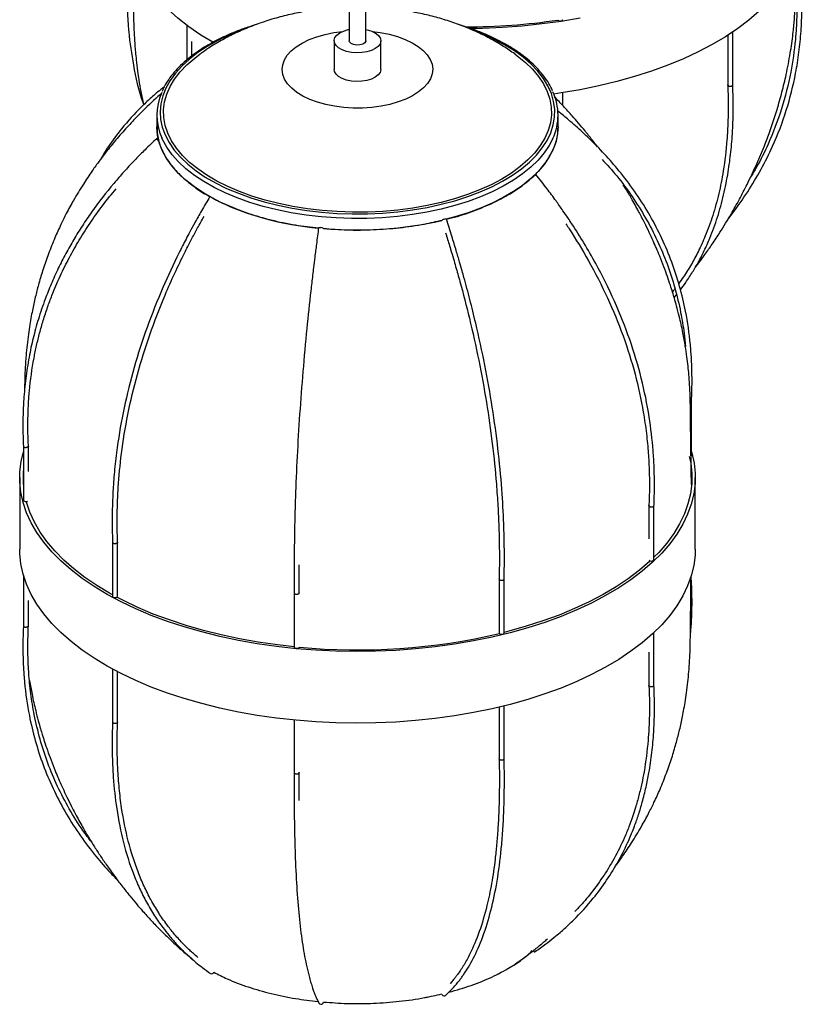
# Paper-space layout '_Trimétrica' of a CAD drawing. Header units: millimetres. Extents: x -869 to -240, y -414 to 1251.
# Tile 1 of 4: x -846 to -612, y -414 to -120. Entities that reach past the tile are written whole.
import ezdxf

# ---------------------------------------------------------------- set-up
doc = ezdxf.new("R2010")
doc.units = ezdxf.units.MM

psp = doc.layouts.new('_Trimétrica')

# ---------------------------------------------------------------- linework, layer by layer
at = {"color": 7, "linetype": 'Continuous', "lineweight": 25}
for p, q in [((-747.59, 24.98), (-747.59, -125.94)), ((-742.59, -125.94), (-742.59, 24.98)), ((-796.11, -121.33), (-796.11, -131.68)), ((-632.86, -139.17), (-632.86, -123.35)), ((-794.61, -130.49), (-794.61, -126.16)), ((-752.09, -125.94), (-752.09, -134.51)), ((-738.09, -134.51), (-738.09, -125.94)), ((-634.36, -124.33), (-634.36, -139.19)), ((-683.72, -145.29), (-683.72, -141.51)), ((-685.08, -147.11), (-685.13, -147.02)), ((-805.09, -148.23), (-805.09, -151.66)), ((-685.09, -151.66), (-685.09, -148.23)), ((-650.36, -202.8), (-649.68, -201.98)), ((-645.2, -249.9), (-645.2, -233.74)), ((-844.97, -247.26), (-844.97, -263.42)), ((-843.47, -254.82), (-843.47, -247.19)), ((-846.09, -256.66), (-846.09, -278.09)), ((-644.09, -278.09), (-644.09, -256.66)), ((-657.92, -265.02), (-657.92, -274.93)), ((-656.42, -281.2), (-656.42, -265.04)), ((-818.32, -275.98), (-818.32, -292.14)), ((-816.82, -292.14), (-816.82, -275.96)), ((-844.97, -285.8), (-844.97, -301.01)), ((-702.72, -286.95), (-702.72, -303.13)), ((-701.22, -303.13), (-701.22, -286.96)), ((-763.99, -291.14), (-763.99, -307.31)), ((-843.47, -301.08), (-843.47, -293.45)), ((-656.42, -318.79), (-656.42, -303)), ((-657.92, -308.91), (-657.92, -318.82)), ((-818.32, -313.91), (-818.32, -329.73)), ((-816.82, -329.75), (-816.82, -314.71)), ((-702.72, -325.31), (-702.72, -340.74)), ((-701.22, -340.73), (-701.22, -324.95)), ((-763.99, -329.19), (-763.99, -344.91)), ((-796.69, -398.73), (-794.51, -400.62)), ((-796.5, -398.89), (-794.51, -400.62))]:
    psp.add_line(p, q, dxfattribs=at)
at = {"color": 7, "linetype": 'Continuous', "lineweight": 25, "flags": 128}
for points in [[(-788.32, -126.42), (-791.9, -124.25), (-795.5, -121.78), (-798.81, -119.22), (-801.82, -116.55), (-804.52, -113.8), (-806.9, -110.97), (-808.95, -108.07), (-810.66, -105.12), (-812.03, -102.12), (-813.05, -99.08), (-813.72, -96.02), (-814.04, -92.94), (-814.06, -91.73)], [(-612.06, -91.73), (-612.13, -93.61), (-612.52, -96.68), (-613.27, -99.74), (-614.36, -102.77), (-615.81, -105.77), (-617.59, -108.71), (-619.71, -111.59), (-622.16, -114.4), (-624.93, -117.14), (-628.01, -119.78), (-631.38, -122.33), (-635.04, -124.77), (-638.98, -127.09), (-643.18, -129.29), (-647.62, -131.35), (-652.29, -133.28), (-657.18, -135.06), (-662.26, -136.69), (-667.52, -138.16), (-672.94, -139.47), (-678.5, -140.61), (-684.19, -141.58), (-686.36, -141.9)], [(-678.5, -119.18), (-684.19, -120.15), (-689.97, -120.94), (-695.84, -121.56), (-701.76, -121.99), (-707.73, -122.25), (-711.18, -122.31)], [(-684.26, -120.03), (-684, -119.96), (-683.81, -119.84), (-683.73, -119.7), (-683.72, -119.66)], [(-742.59, -122.58), (-741.82, -122.75), (-740.52, -123.21), (-739.46, -123.8), (-738.67, -124.5), (-738.21, -125.27), (-738.09, -126.08), (-738.32, -126.87), (-738.89, -127.63), (-739.78, -128.29), (-740.92, -128.84), (-742.28, -129.25), (-743.78, -129.49), (-745.34, -129.55), (-746.89, -129.43), (-748.35, -129.13), (-749.65, -128.68), (-750.71, -128.09), (-751.5, -127.39), (-751.96, -126.62), (-752.08, -125.81), (-751.85, -125.01), (-751.28, -124.26), (-750.39, -123.59), (-749.25, -123.04), (-747.89, -122.64), (-747.59, -122.58)], [(-742.59, -125.94), (-742.6, -126.06), (-742.87, -126.54), (-743.49, -126.93), (-744.35, -127.17), (-745.32, -127.23), (-746.25, -127.08), (-747.01, -126.77), (-747.47, -126.32), (-747.59, -125.94)], [(-698.03, -129.91), (-697.31, -130.43), (-694.88, -132.42), (-692.75, -134.49), (-690.95, -136.65), (-689.49, -138.87), (-688.36, -141.14), (-687.59, -143.45), (-687.17, -145.79), (-687.1, -148.13), (-687.4, -150.47), (-688.05, -152.79), (-689.05, -155.08), (-690.4, -157.32), (-692.08, -159.5), (-694.09, -161.61), (-696.42, -163.62), (-699.05, -165.54), (-701.95, -167.34), (-705.13, -169.03), (-708.55, -170.57), (-712.2, -171.98), (-716.05, -173.23), (-720.08, -174.33), (-724.26, -175.25), (-728.57, -176.01), (-732.99, -176.59), (-737.47, -176.99), (-742.01, -177.2), (-746.56, -177.23), (-751.11, -177.08), (-755.61, -176.75), (-760.06, -176.23), (-764.41, -175.54), (-768.64, -174.67), (-772.72, -173.63), (-776.64, -172.44), (-780.36, -171.08), (-783.86, -169.59), (-787.13, -167.95), (-790.13, -166.19), (-792.86, -164.31), (-795.29, -162.33), (-797.42, -160.25), (-799.22, -158.1), (-800.68, -155.88), (-801.81, -153.6), (-802.58, -151.29), (-803, -148.96), (-803.07, -146.61), (-802.77, -144.27), (-802.12, -141.95), (-801.12, -139.66), (-799.77, -137.42), (-798.09, -135.24), (-796.08, -133.14), (-793.75, -131.12), (-792.11, -129.88)], [(-738.09, -134.51), (-738.09, -134.65), (-738.32, -135.45), (-738.89, -136.2), (-739.78, -136.86), (-740.92, -137.41), (-742.28, -137.82), (-743.78, -138.06), (-745.34, -138.12), (-746.89, -138), (-748.35, -137.7), (-749.65, -137.25), (-750.71, -136.66), (-751.5, -135.96), (-751.96, -135.19), (-752.09, -134.51)], [(-685.11, -147.39), (-685.08, -147.3), (-685.08, -147.11)], [(-789.09, -172.66), (-791.03, -171.53), (-793.85, -169.66), (-796.38, -167.69), (-798.61, -165.62), (-800.53, -163.47), (-802.12, -161.25), (-803.38, -158.97), (-804.3, -156.65), (-804.87, -154.3), (-805.08, -151.94), (-805.09, -151.66)], [(-685.09, -151.66), (-685.22, -153.75), (-685.71, -156.1), (-686.54, -158.43), (-687.72, -160.72), (-689.23, -162.95), (-691.08, -165.12), (-693.24, -167.21), (-695.7, -169.21), (-698.45, -171.1), (-701.48, -172.88), (-704.76, -174.54), (-708.28, -176.06), (-712.02, -177.44), (-715.95, -178.67), (-718.54, -179.37)], [(-804.66, -155.34), (-804.66, -155.33), (-804.86, -155.2), (-805.01, -155.15), (-805.09, -155.18), (-805.09, -155.29)], [(-691.87, -166.06), (-691.77, -165.95), (-691.75, -165.91), (-691.83, -165.95), (-691.98, -166.04), (-691.98, -166.05)], [(-756.72, -181.94), (-756.69, -181.91), (-756.57, -181.87), (-756.35, -181.85), (-756.07, -181.86)], [(-645.2, -248.95), (-645.12, -249.22), (-644.44, -252.29), (-644.12, -255.36), (-644.14, -258.45), (-644.53, -261.52), (-645.26, -264.58), (-646.35, -267.62), (-647.78, -270.61), (-649.56, -273.55), (-651.67, -276.44), (-654.11, -279.25), (-656.87, -281.99), (-659.93, -284.64), (-663.3, -287.19), (-666.96, -289.63), (-670.89, -291.95), (-675.08, -294.16), (-679.51, -296.23), (-684.18, -298.16), (-689.06, -299.94), (-694.13, -301.58), (-699.39, -303.05), (-704.81, -304.36), (-710.36, -305.51), (-716.04, -306.48), (-721.82, -307.28), (-727.69, -307.9), (-733.61, -308.34), (-739.58, -308.6), (-745.56, -308.68), (-751.54, -308.57), (-757.5, -308.29), (-763.42, -307.82), (-769.27, -307.17), (-775.04, -306.34), (-780.7, -305.34), (-786.24, -304.17), (-791.63, -302.83), (-796.86, -301.33), (-801.9, -299.67), (-806.75, -297.86), (-811.38, -295.91), (-815.78, -293.81), (-819.93, -291.59), (-823.81, -289.25), (-827.42, -286.79), (-830.74, -284.22), (-833.76, -281.56), (-836.47, -278.81), (-838.86, -275.98), (-840.92, -273.09), (-842.64, -270.14), (-844.02, -267.14), (-845.05, -264.1), (-845.73, -261.04), (-846.05, -257.96), (-846.03, -254.87), (-845.64, -251.8), (-844.97, -248.95)], [(-645.85, -250.28), (-645.44, -252.33), (-645.12, -255.38), (-645.14, -258.43), (-645.52, -261.48), (-646.25, -264.51), (-647.33, -267.51), (-648.75, -270.47), (-650.5, -273.39), (-652.59, -276.24), (-655.01, -279.03), (-656.42, -280.48)], [(-645.33, -250.12), (-645.23, -250), (-645.2, -249.9)], [(-844.97, -263.42), (-844.96, -263.47), (-844.87, -263.61), (-844.68, -263.73), (-844.41, -263.79), (-844.12, -263.8), (-843.84, -263.76), (-843.73, -263.71)], [(-818.32, -291.73), (-819.19, -291.25), (-823.03, -288.92), (-826.61, -286.49), (-829.9, -283.95), (-832.89, -281.31), (-835.57, -278.59), (-837.93, -275.79), (-839.97, -272.93), (-841.67, -270), (-843.04, -267.03), (-844.06, -264.03), (-844.12, -263.8)], [(-644.09, -278.09), (-644.14, -279.88), (-644.53, -282.95), (-645.26, -286.01), (-646.35, -289.04), (-647.78, -292.04), (-649.56, -294.98), (-651.67, -297.87), (-654.11, -300.68), (-656.87, -303.42), (-659.93, -306.07), (-663.3, -308.61), (-666.96, -311.06), (-670.89, -313.38), (-675.08, -315.58), (-679.51, -317.65), (-684.18, -319.59), (-689.06, -321.37), (-694.13, -323), (-699.39, -324.48), (-704.81, -325.79), (-710.36, -326.94), (-716.04, -327.91), (-721.82, -328.71), (-727.69, -329.33), (-733.61, -329.77), (-739.58, -330.03), (-745.56, -330.11), (-751.54, -330), (-757.5, -329.71), (-763.42, -329.24), (-769.27, -328.6), (-775.04, -327.77), (-780.7, -326.77), (-786.24, -325.6), (-791.63, -324.26), (-796.86, -322.76), (-801.9, -321.1), (-806.75, -319.29), (-811.38, -317.33), (-815.78, -315.24), (-819.93, -313.02), (-823.81, -310.68), (-827.42, -308.22), (-830.74, -305.65), (-833.76, -302.99), (-836.47, -300.24), (-838.86, -297.41), (-840.92, -294.52), (-842.64, -291.57), (-844.02, -288.57), (-845.05, -285.53), (-845.73, -282.47), (-846.05, -279.39), (-846.09, -278.09)], [(-657.53, -281.54), (-657.74, -281.74), (-660.78, -284.36), (-664.11, -286.88), (-667.73, -289.3), (-671.62, -291.6), (-675.77, -293.78), (-680.16, -295.83), (-684.78, -297.75), (-689.61, -299.51), (-694.64, -301.13), (-699.84, -302.59), (-701.22, -302.94)], [(-656.51, -281.39), (-656.42, -281.24), (-656.42, -281.2)], [(-818.32, -292.14), (-818.27, -292.28), (-818.12, -292.41)], [(-818.12, -292.41), (-817.88, -292.49), (-817.59, -292.53), (-817.3, -292.5), (-817.06, -292.42), (-816.89, -292.3), (-816.82, -292.15), (-816.82, -292.14)], [(-763.99, -307.24), (-769.03, -306.67), (-774.74, -305.85), (-780.35, -304.86), (-785.83, -303.7), (-791.17, -302.37), (-796.34, -300.88), (-801.34, -299.24), (-806.14, -297.45), (-810.72, -295.52), (-815.08, -293.45), (-817.05, -292.42)], [(-702.72, -303.13), (-702.72, -303.15), (-702.65, -303.3), (-702.47, -303.42), (-702.22, -303.5), (-701.93, -303.52), (-701.65, -303.48)], [(-763.99, -307.31), (-763.97, -307.39), (-763.86, -307.53), (-763.65, -307.63), (-763.37, -307.69)], [(-763.37, -307.69), (-763.08, -307.69), (-762.81, -307.63), (-762.61, -307.52), (-762.5, -307.38), (-762.5, -307.38)], [(-692.62, -398.24), (-692.49, -398.36), (-692.26, -398.47), (-692.04, -398.49), (-691.87, -398.4)], [(-718.99, -411.68), (-718.75, -411.56), (-718.72, -411.54)]]:
    psp.add_lwpolyline(points, dxfattribs=at)
at = {"color": 8, "linetype": 'Continuous', "lineweight": 25, "flags": 128}
for points in [[(-779.53, -122.7), (-779.94, -122.85), (-783.52, -124.32), (-786.88, -125.92), (-789.98, -127.65), (-792.81, -129.51), (-795.35, -131.46), (-797.6, -133.52), (-799.52, -135.66), (-801.12, -137.86), (-802.38, -140.13), (-803.3, -142.44), (-803.87, -144.78), (-804.08, -147.13), (-803.94, -149.48), (-803.45, -151.83), (-802.6, -154.14), (-801.41, -156.42), (-799.88, -158.64), (-798.02, -160.79), (-795.84, -162.86), (-793.36, -164.84), (-790.58, -166.72), (-787.54, -168.48), (-784.23, -170.11), (-780.7, -171.6), (-776.94, -172.95), (-773, -174.14), (-768.89, -175.18), (-764.63, -176.04), (-760.26, -176.74), (-755.79, -177.25)], [(-740.67, -123.15), (-738.26, -123.47), (-735.62, -123.99), (-733.14, -124.69), (-730.84, -125.54), (-728.77, -126.53), (-726.95, -127.64), (-725.42, -128.87), (-724.2, -130.18), (-723.31, -131.56), (-722.77, -132.99), (-722.57, -134.45), (-722.73, -135.9), (-723.25, -137.33), (-724.11, -138.72), (-725.29, -140.04), (-726.79, -141.27), (-728.58, -142.4), (-730.63, -143.4), (-732.91, -144.27), (-735.38, -144.98), (-738, -145.52), (-740.74, -145.89), (-743.54, -146.08), (-746.36, -146.09), (-749.17, -145.92), (-751.91, -145.56), (-754.55, -145.04), (-757.03, -144.34), (-759.33, -143.49), (-761.4, -142.5), (-763.22, -141.39), (-764.75, -140.16), (-765.97, -138.85), (-766.86, -137.47), (-767.4, -136.04), (-767.6, -134.58), (-767.44, -133.13), (-766.92, -131.7), (-766.07, -130.31), (-764.88, -128.99), (-763.38, -127.76), (-761.59, -126.63), (-759.54, -125.63), (-757.26, -124.76), (-754.79, -124.05), (-752.17, -123.51), (-749.5, -123.15)], [(-755.79, -177.25), (-751.27, -177.59), (-746.7, -177.75), (-742.13, -177.72), (-737.57, -177.51), (-733.06, -177.12), (-728.62, -176.55), (-724.28, -175.81), (-720.06, -174.89), (-715.99, -173.81), (-712.1, -172.57), (-708.41, -171.18), (-704.94, -169.64), (-701.71, -167.97), (-698.74, -166.18), (-696.05, -164.27), (-693.66, -162.27), (-691.57, -160.17), (-689.81, -157.99), (-688.37, -155.76), (-687.28, -153.47), (-686.54, -151.14), (-686.15, -148.79), (-686.11, -146.44), (-686.43, -144.09), (-687.1, -141.75), (-688.12, -139.46), (-689.48, -137.21), (-691.18, -135.02), (-693.2, -132.91), (-695.53, -130.88), (-698.16, -128.95), (-701.08, -127.13), (-704.26, -125.44), (-707.68, -123.87), (-710.51, -122.75)], [(-755.98, -178.62), (-760.46, -178.1), (-764.86, -177.41), (-769.13, -176.54), (-773.27, -175.51), (-777.24, -174.32), (-781.03, -172.97), (-784.6, -171.48), (-787.94, -169.86), (-791.03, -168.11), (-793.85, -166.24), (-796.38, -164.26), (-798.61, -162.19), (-800.53, -160.04), (-802.12, -157.82), (-803.38, -155.54), (-803.63, -154.98)], [(-686.63, -155.19), (-687.72, -157.29), (-689.23, -159.52), (-691.08, -161.69), (-693.24, -163.78), (-695.7, -165.78), (-698.45, -167.67), (-701.48, -169.46), (-704.76, -171.11), (-708.28, -172.64), (-712.02, -174.01), (-715.95, -175.24), (-720.05, -176.31), (-724.3, -177.22), (-728.66, -177.95), (-733.13, -178.51), (-737.67, -178.89), (-742.25, -179.1), (-746.84, -179.12), (-751.43, -178.96), (-755.98, -178.62)]]:
    psp.add_lwpolyline(points, dxfattribs=at)
at = {"color": 7, "linetype": 'Continuous', "lineweight": 25}
for centre, radius, start, end in [((-712.9, 67.38), 189.18, 270.0611, 278.4229), ((-684.51, -119.14), 0.921, 222.6141, 286.1461), ((-701.79, -148.23), 16.68, 335.3413, 24.6659), ((-788.41, -148.23), 16.65, 155.9858, 203.932), ((-803.25, -154.51), 2, 203.1399, 232.7668), ((-697.29, -160.19), 7.99, 305.1165, 312.7246), ((-789.34, -173.16), 0.612, 52.0012, 78.9319), ((-793.78, -181.62), 10.15, 55.7247, 61.6861), ((-749.84, -96.84), 85.41, 243.3998, 265.3843), ((-718.54, -181.68), 2.39, 100.726, 124.4107), ((-718.71, -179.95), 0.676, 72.277, 114.2267), ((-756.06, -183.31), 1.45, 55.5223, 90.4734), ((-745.07, -70.89), 111.69, 264.7745, 283.0293), ((-818.5, -256.66), 26.59, 174.6696, 185.3304), ((-657.17, -280.52), 1.09, 232.3369, 307.3222), ((-745.12, -121.38), 186.81, 264.6609, 283.1407), ((-701.67, -303.02), 0.463, 272.7492, 345.7447), ((-788.72, -404.32), 0.745, 251.2654, 332.8998), ((-719.14, -410.91), 0.783, 197.0142, 281.5853), ((-756.01, -413.5), 0.712, 208.441, 265.145), ((-756, -413.45), 0.764, 264.2247, 352.1831)]:
    psp.add_arc(centre, radius, start, end, dxfattribs=at)
for points, knots in [([(-812.51, -100.8), (-812.48, -101.94), (-812.42, -104.15), (-812.34, -107.18), (-812.27, -109.78), (-812.21, -112.06), (-812.15, -114.32), (-812.09, -116.67), (-812.02, -119.49), (-811.93, -122.98), (-811.68, -127.18), (-811.3, -131.28), (-810.88, -134.79), (-810.42, -137.97), (-809.85, -141.28), (-809.38, -143.77), (-809.07, -145.09), (-809.06, -145.14)], [0, 0, 0, 0, 0.079738, 0.155747, 0.212906, 0.263365, 0.315266, 0.36865, 0.423565, 0.506538, 0.60131, 0.699809, 0.775545, 0.83334, 0.910077, 0.997144, 1, 1, 1, 1]), ([(-644.17, -193.93), (-643.78, -193.43), (-642.76, -192.1), (-641.04, -189.73), (-638.91, -186.67), (-636.27, -182.67), (-633.55, -178.2), (-630.86, -173.42), (-628.39, -168.65), (-625.95, -163.48), (-623.78, -158.38), (-621.62, -152.72), (-619.78, -147.22), (-618.1, -141.31), (-616.76, -135.71), (-615.65, -129.9), (-614.86, -124.32), (-614.39, -119.49), (-614.16, -114.96), (-614.02, -109.97), (-613.91, -106.48), (-613.84, -104.58)], [0, 0, 0, 0, 0.018821, 0.050503, 0.087986, 0.130572, 0.194283, 0.244941, 0.2952, 0.355649, 0.416902, 0.461984, 0.538344, 0.592858, 0.647974, 0.714121, 0.774552, 0.820884, 0.871565, 0.929945, 1, 1, 1, 1]), ([(-813.77, -106.45), (-813.84, -107.91), (-813.95, -110.55), (-813.96, -114.1), (-813.89, -116.88), (-813.79, -119.16), (-813.65, -121.22), (-813.27, -125.92), (-812.09, -133.68), (-810.57, -140.99), (-809.1, -144.85), (-809.01, -145.09)], [0, 0, 0, 0, 0.112518, 0.203525, 0.27356, 0.32669, 0.379032, 0.432483, 0.688952, 0.980438, 1, 1, 1, 1]), ([(-634.26, -179.29), (-633.85, -178.77), (-631.77, -176.11), (-628.34, -171.22), (-624.29, -164.46), (-620.26, -156.37), (-616.62, -146.8), (-614.25, -137.33), (-612.99, -129.41), (-612.52, -124.57), (-612.31, -121.17), (-612.22, -118.97), (-612.17, -116.27), (-612.18, -112.85), (-612.29, -110.33), (-612.35, -108.94)], [0, 0, 0, 0, 0.0254042, 0.1299549, 0.2317722, 0.3335919, 0.4862947, 0.6390149, 0.7245676, 0.8093049, 0.8350209, 0.8621923, 0.8982547, 0.9441106, 1, 1, 1, 1]), ([(-613.85, -109.02), (-613.79, -110.46), (-613.67, -113.07), (-613.67, -116.58), (-613.73, -119.32), (-613.84, -121.57), (-613.97, -123.6), (-614.35, -128.22), (-615.43, -135.86), (-618.05, -146.36), (-621.68, -155.79), (-624.98, -162.61), (-626.97, -165.86), (-627.61, -166.91)], [0, 0, 0, 0, 0.072343, 0.130673, 0.175551, 0.209609, 0.243166, 0.277437, 0.441876, 0.628759, 0.815633, 0.940247, 1, 1, 1, 1]), ([(-747.59, -115.91), (-748.03, -115.92), (-750.09, -115.94), (-753.77, -116.23), (-758.61, -116.8), (-763.45, -117.66), (-768.27, -118.79), (-773.07, -120.23), (-777.64, -121.92), (-781.92, -123.82), (-785.86, -125.88), (-789.25, -127.89), (-791.24, -129.31), (-792.05, -129.88)], [0, 0, 0, 0, 0.027907, 0.128619, 0.230206, 0.333062, 0.437487, 0.54358, 0.651123, 0.747673, 0.842814, 0.936312, 1, 1, 1, 1]), ([(-698.06, -129.9), (-699.16, -129.13), (-701.46, -127.55), (-705.16, -125.41), (-709.12, -123.41), (-713.29, -121.63), (-717.64, -120.06), (-722.15, -118.73), (-726.77, -117.65), (-731.5, -116.81), (-735.69, -116.3), (-739.4, -116), (-741.49, -115.94), (-742.59, -115.91)], [0, 0, 0, 0, 0.08613, 0.178871, 0.27349, 0.370009, 0.46823, 0.567731, 0.667866, 0.768065, 0.869367, 0.931848, 1, 1, 1, 1]), ([(-775.17, -121.07), (-775.91, -121.29), (-777.91, -121.89), (-780.99, -123.02), (-784.4, -124.43), (-787.59, -125.99), (-790.57, -127.66), (-793.3, -129.44), (-795.79, -131.33), (-798, -133.31), (-799.94, -135.38), (-801.57, -137.52), (-802.79, -139.45), (-803.32, -140.69), (-803.53, -141.17)], [0, 0, 0, 0, 0.052547, 0.141542, 0.230584, 0.319676, 0.40882, 0.49801, 0.587232, 0.676449, 0.765601, 0.854606, 0.943356, 1, 1, 1, 1]), ([(-686.72, -140.98), (-686.8, -140.78), (-687.18, -139.83), (-688.16, -138.18), (-689.68, -136.04), (-691.52, -133.96), (-693.63, -131.96), (-696.02, -130.05), (-698.67, -128.23), (-701.57, -126.53), (-704.69, -124.93), (-708.03, -123.47), (-711.53, -122.13), (-714, -121.36), (-715.22, -120.98)], [0, 0, 0, 0, 0.023028, 0.110898, 0.199209, 0.287908, 0.376896, 0.466067, 0.555337, 0.644642, 0.733934, 0.823193, 0.912413, 1, 1, 1, 1]), ([(-802.88, -139.75), (-803.21, -140.01), (-804.16, -140.75), (-805.54, -141.92), (-807.04, -143.24), (-808.38, -144.47), (-811.36, -147.34), (-815.24, -151.63), (-819.26, -156.94), (-821.16, -160.16), (-821.92, -161.44)], [0, 0, 0, 0, 0.042606, 0.125076, 0.187854, 0.250058, 0.313589, 0.618095, 0.848842, 1, 1, 1, 1]), ([(-634.36, -139.03), (-634.31, -140.5), (-634.22, -143.15), (-634.22, -146.66), (-634.27, -149.38), (-634.35, -151.6), (-634.46, -153.59), (-634.76, -158.1), (-635.48, -164.23), (-636.96, -171.75), (-638.75, -178.25), (-640.84, -183.97), (-643.02, -188.79), (-645.21, -192.86), (-647.18, -196.1), (-648.54, -197.94), (-649.02, -198.6)], [0, 0, 0, 0, 0.063424, 0.114586, 0.153956, 0.183827, 0.21325, 0.243297, 0.387461, 0.496695, 0.60591, 0.715252, 0.80059, 0.876904, 0.956148, 1, 1, 1, 1]), ([(-648.51, -200.45), (-647.97, -199.74), (-646.69, -198.03), (-644.9, -195.24), (-643.05, -192.05), (-641.32, -188.68), (-639.35, -184.26), (-637.34, -178.76), (-635.51, -172.14), (-634.22, -165.6), (-633.37, -159.24), (-633, -154.54), (-632.83, -151.2), (-632.76, -149.03), (-632.72, -146.34), (-632.73, -142.93), (-632.82, -140.37), (-632.87, -138.97)], [0, 0, 0, 0, 0.046016, 0.110427, 0.168768, 0.231963, 0.29888, 0.406179, 0.513309, 0.620426, 0.710401, 0.799514, 0.826556, 0.855116, 0.893018, 0.941223, 1, 1, 1, 1]), ([(-634.06, -139.48), (-634.07, -139.48), (-634.14, -139.45), (-634.26, -139.39), (-634.35, -139.28), (-634.35, -139.21), (-634.35, -139.19)], [0, 0, 0, 0, 0.037596, 0.404945, 0.772296, 1, 1, 1, 1]), ([(-634.06, -139.48), (-634.06, -139.49), (-633.98, -139.51), (-633.82, -139.55), (-633.56, -139.56), (-633.31, -139.53), (-633.1, -139.46), (-632.94, -139.35), (-632.86, -139.25), (-632.87, -139.19), (-632.87, -139.17)], [0, 0, 0, 0, 0.015534, 0.167315, 0.319097, 0.47086, 0.622585, 0.774278, 0.925956, 1, 1, 1, 1]), ([(-803.85, -141.84), (-803.94, -141.92), (-804.45, -142.38), (-806.69, -144.42), (-809.88, -147.49), (-813.7, -151.5), (-816.88, -155.08), (-819.79, -158.62), (-822.25, -161.84), (-824.64, -165.17), (-827.24, -169.06), (-829.83, -173.35), (-832.04, -177.41), (-833.89, -181.14), (-835.7, -185.14), (-837.48, -189.59), (-839.06, -194.12), (-840.32, -198.3), (-841.34, -202.23), (-842.08, -205.53), (-842.64, -208.44), (-843.09, -210.98), (-843.51, -213.86), (-843.89, -216.93), (-844.17, -219.83), (-844.36, -222.36), (-844.49, -224.65), (-844.58, -227.02), (-844.61, -229.07), (-844.63, -230.34), (-844.63, -230.74)], [0, 0, 0, 0, 0.003287, 0.0200212, 0.0882647, 0.1320944, 0.1816433, 0.227777, 0.2663379, 0.3016357, 0.3490474, 0.4057589, 0.4509628, 0.4874986, 0.5317947, 0.582915, 0.6317219, 0.6755669, 0.714117, 0.7543716, 0.7767943, 0.8021964, 0.8308669, 0.8628507, 0.8934448, 0.9164211, 0.9374228, 0.9602297, 0.9876161, 1, 1, 1, 1]), ([(-673.33, -157.71), (-673.85, -157.01), (-675.06, -155.4), (-676.96, -153.03), (-678.94, -150.64), (-680.64, -148.67), (-682.14, -147), (-683.46, -145.56), (-684.79, -144.16), (-685.72, -143.2), (-686.2, -142.72), (-686.24, -142.68)], [0, 0, 0, 0, 0.132218, 0.303817, 0.458339, 0.600632, 0.698351, 0.798051, 0.896203, 0.991775, 1, 1, 1, 1]), ([(-645.21, -233.93), (-645.15, -232.44), (-645.03, -229.76), (-645.03, -226.16), (-645.1, -223.36), (-645.21, -221.07), (-645.34, -218.98), (-645.75, -214.23), (-646.69, -207.67), (-648.64, -199.44), (-651, -192.16), (-653.96, -185.08), (-657.51, -178.25), (-661.63, -171.69), (-666.04, -165.76), (-670.61, -160.42), (-674.32, -156.58), (-677.27, -153.77), (-679.46, -151.78), (-682.07, -149.5), (-684.04, -147.91), (-685.13, -147.02)], [0, 0, 0, 0, 0.044953, 0.081149, 0.108812, 0.129913, 0.150895, 0.17233, 0.274987, 0.352777, 0.430567, 0.508352, 0.586132, 0.663915, 0.741701, 0.807044, 0.872555, 0.899062, 0.926434, 0.959291, 1, 1, 1, 1]), ([(-804.98, -150.86), (-805.01, -151.94), (-805.06, -154.38), (-803.91, -158.12), (-801.79, -162.02), (-798.69, -165.75), (-794.6, -169.21), (-791.34, -171.52), (-789.25, -172.55), (-789.06, -172.65)], [0, 0, 0, 0, 0.135907, 0.305189, 0.47448, 0.643744, 0.813026, 0.982318, 1, 1, 1, 1]), ([(-718.49, -179.33), (-718.26, -179.28), (-715.63, -178.71), (-711, -177.15), (-704.78, -174.68), (-699.3, -171.77), (-694.6, -168.52), (-690.76, -164.98), (-687.83, -161.21), (-685.96, -157.28), (-685.09, -154.22), (-685.18, -152.49), (-685.2, -152.11)], [0, 0, 0, 0, 0.011375, 0.130731, 0.250095, 0.369439, 0.488795, 0.608159, 0.727503, 0.846859, 0.966223, 1, 1, 1, 1]), ([(-805.08, -155.17), (-806.26, -156.29), (-808.4, -158.31), (-811.16, -161.11), (-813.26, -163.33), (-814.95, -165.18), (-816.45, -166.89), (-819.81, -170.82), (-823.51, -175.6), (-827.37, -181.28), (-829.95, -185.41), (-832.35, -189.66), (-834.62, -194.11), (-836.67, -198.65), (-838.69, -203.73), (-840.52, -209.12), (-842.11, -214.92), (-843.38, -220.83), (-844.33, -226.95), (-844.8, -231.82), (-845, -235.24), (-845.09, -237.45), (-845.14, -240.16), (-845.13, -243.57), (-845.02, -246.09), (-844.96, -247.47)], [0, 0, 0, 0, 0.0442276, 0.0798645, 0.1071767, 0.127973, 0.1485888, 0.1696451, 0.2705674, 0.3164654, 0.362362, 0.4082595, 0.4553243, 0.5052536, 0.5519601, 0.613948, 0.6717602, 0.7290824, 0.793285, 0.8568762, 0.876175, 0.8965696, 0.9236376, 0.9580544, 1, 1, 1, 1]), ([(-671.92, -161.48), (-670.44, -163.09), (-667.2, -166.62), (-662.9, -172.51), (-658.83, -178.97), (-655.33, -185.71), (-652.41, -192.68), (-650.08, -199.85), (-648.45, -206.8), (-647.46, -212.65), (-647.15, -216.07), (-647.03, -217.39)], [0, 0, 0, 0, 0.102976, 0.224825, 0.346662, 0.468489, 0.590317, 0.712151, 0.833987, 0.936343, 1, 1, 1, 1]), ([(-656.43, -265.24), (-656.36, -263.57), (-656.25, -260.6), (-656.28, -256.66), (-656.37, -253.61), (-656.49, -251.03), (-656.83, -246.07), (-657.77, -238.05), (-660.03, -226.94), (-663.49, -215.34), (-668.06, -203.84), (-672.85, -194.21), (-677.27, -186.53), (-680.1, -182.03), (-682.23, -178.84), (-683.79, -176.55), (-685.88, -173.61), (-688.56, -169.97), (-690.62, -167.35), (-691.75, -165.92)], [0, 0, 0, 0, 0.051302, 0.090884, 0.119151, 0.143238, 0.16793, 0.267039, 0.379695, 0.492327, 0.604943, 0.717557, 0.780639, 0.840271, 0.857782, 0.881554, 0.913032, 0.952419, 1, 1, 1, 1]), ([(-843.46, -247.37), (-843.53, -245.93), (-843.64, -243.33), (-843.64, -239.82), (-843.58, -237.07), (-843.48, -234.82), (-843.35, -232.78), (-842.96, -228.12), (-842.24, -222.88), (-841.05, -217.11), (-840.14, -213.38), (-839.05, -209.55), (-837.82, -205.8), (-836.54, -202.35), (-834.88, -198.28), (-832.73, -193.61), (-829.85, -188.21), (-826.76, -183.05), (-823.24, -177.84), (-820.07, -173.56), (-817.92, -171.01), (-817.26, -170.23)], [0, 0, 0, 0, 0.05397, 0.097479, 0.130947, 0.15635, 0.181389, 0.20696, 0.329652, 0.376151, 0.422646, 0.469762, 0.520553, 0.565104, 0.60192, 0.677364, 0.747582, 0.817258, 0.88694, 0.964989, 1, 1, 1, 1]), ([(-645.22, -258.75), (-645.25, -256.54), (-645.31, -252.3), (-645.4, -246.22), (-645.47, -240.86), (-645.53, -236.3), (-645.57, -232.4), (-645.72, -229), (-645.94, -226.01), (-646.22, -223.19), (-646.57, -220.35), (-647.07, -217.02), (-647.81, -212.98), (-648.69, -209), (-649.57, -205.57), (-650.25, -203.18), (-650.87, -201.1), (-651.56, -198.94), (-652.42, -196.4), (-653.47, -193.51), (-654.57, -190.68), (-655.65, -188.1), (-656.7, -185.72), (-657.89, -183.15), (-659.32, -180.2), (-661.09, -176.79), (-662.97, -173.41), (-664.52, -170.76), (-665.36, -169.41), (-665.61, -169.01)], [0, 0, 0, 0, 0.082759, 0.158749, 0.223436, 0.276875, 0.320439, 0.357761, 0.389336, 0.41538, 0.444369, 0.477059, 0.518401, 0.56947, 0.60148, 0.626158, 0.64491, 0.66712, 0.69452, 0.725819, 0.759924, 0.785814, 0.810105, 0.838025, 0.87046, 0.90825, 0.952583, 0.985956, 1, 1, 1, 1]), ([(-789.22, -172.56), (-790.07, -174), (-791.61, -176.6), (-793.6, -180.14), (-795.12, -182.94), (-796.34, -185.25), (-797.42, -187.35), (-799.83, -192.14), (-803.58, -200.22), (-808.13, -211.68), (-812.02, -223.73), (-815, -235.75), (-816.76, -245.9), (-817.72, -254.03), (-818.09, -258.81), (-818.27, -262.23), (-818.37, -264.69), (-818.44, -267.87), (-818.45, -271.79), (-818.36, -274.62), (-818.32, -276.16)], [0, 0, 0, 0, 0.043512, 0.078735, 0.105925, 0.126521, 0.146727, 0.167356, 0.266416, 0.379009, 0.491598, 0.604194, 0.716813, 0.779909, 0.839391, 0.857025, 0.881067, 0.912769, 0.952333, 1, 1, 1, 1]), ([(-788.71, -172.82), (-787.18, -173.62), (-783.83, -175.39), (-777.81, -177.66), (-770.95, -179.63), (-763.87, -181.12), (-759, -181.69), (-756.68, -181.96)], [0, 0, 0, 0, 0.175874, 0.386757, 0.597651, 0.808512, 1, 1, 1, 1]), ([(-816.82, -276.11), (-816.86, -274.71), (-816.94, -272.17), (-816.95, -268.7), (-816.9, -265.96), (-816.83, -263.69), (-816.74, -261.65), (-816.47, -256.96), (-815.72, -249.05), (-813.88, -237.77), (-811.05, -225.85), (-807.32, -213.88), (-803.4, -203.74), (-799.79, -195.58), (-797.47, -190.77), (-795.73, -187.34), (-794.45, -184.87), (-792.83, -181.85), (-791.59, -179.65), (-790.95, -178.5)], [0, 0, 0, 0, 0.046046, 0.0833565, 0.1122608, 0.1341105, 0.1554076, 0.1771509, 0.2816794, 0.4005168, 0.5193586, 0.6382071, 0.7570671, 0.8236518, 0.8865805, 0.9050709, 0.9301814, 0.9634209, 1, 1, 1, 1]), ([(-755.27, -182.09), (-752.91, -182.26), (-747.96, -182.63), (-740.32, -182.55), (-732.54, -181.96), (-725.61, -181), (-721.48, -180.02), (-719.74, -179.61)], [0, 0, 0, 0, 0.196033, 0.411461, 0.626911, 0.842374, 1, 1, 1, 1]), ([(-701.22, -287.15), (-701.2, -285.75), (-701.15, -283.21), (-701.14, -279.71), (-701.17, -276.94), (-701.21, -274.65), (-701.27, -272.57), (-701.43, -267.8), (-701.88, -259.72), (-702.98, -248.08), (-704.68, -235.65), (-706.91, -223.04), (-709.25, -212.24), (-711.42, -203.48), (-712.8, -198.29), (-713.84, -194.57), (-714.61, -191.9), (-715.63, -188.44), (-716.94, -184.14), (-717.95, -181.01), (-718.5, -179.3)], [0, 0, 0, 0, 0.043582, 0.078961, 0.106374, 0.127091, 0.147281, 0.167893, 0.26698, 0.379626, 0.492264, 0.604896, 0.717525, 0.780615, 0.840243, 0.857758, 0.881539, 0.913022, 0.952414, 1, 1, 1, 1]), ([(-756.72, -181.94), (-756.93, -183.55), (-757.32, -186.47), (-757.81, -190.42), (-758.19, -193.53), (-758.5, -196.09), (-758.77, -198.41), (-759.37, -203.69), (-760.31, -212.53), (-761.44, -224.91), (-762.41, -237.74), (-763.16, -250.36), (-763.6, -260.83), (-763.84, -269.14), (-763.93, -273.98), (-763.97, -277.42), (-764, -279.9), (-764.02, -283.08), (-764.02, -286.99), (-764, -289.79), (-763.99, -291.32)], [0, 0, 0, 0, 0.043515, 0.078742, 0.105939, 0.126539, 0.146744, 0.167373, 0.266439, 0.379048, 0.491652, 0.604258, 0.716871, 0.779956, 0.839413, 0.857048, 0.881092, 0.912779, 0.952322, 1, 1, 1, 1]), ([(-682.76, -180.75), (-682.43, -181.24), (-680.05, -184.85), (-675.64, -192.15), (-670.16, -202.84), (-665.49, -214.2), (-661.9, -225.67), (-659.79, -235.45), (-658.65, -243.36), (-658.2, -248.03), (-657.98, -251.38), (-657.86, -253.8), (-657.77, -256.93), (-657.76, -260.81), (-657.87, -263.62), (-657.93, -265.16)], [0, 0, 0, 0, 0.018586, 0.135388, 0.268143, 0.400878, 0.533597, 0.666312, 0.740653, 0.810706, 0.831493, 0.859837, 0.89716, 0.943738, 1, 1, 1, 1]), ([(-718.75, -183.46), (-718.64, -183.79), (-718.13, -185.38), (-717.34, -187.98), (-716.44, -190.99), (-715.72, -193.47), (-715.08, -195.72), (-713.65, -200.85), (-711.43, -209.45), (-708.74, -221.53), (-706.44, -234.09), (-704.68, -246.49), (-703.64, -256.83), (-703.08, -265.04), (-702.86, -269.84), (-702.75, -273.26), (-702.69, -275.72), (-702.65, -278.88), (-702.64, -282.78), (-702.69, -285.57), (-702.72, -287.1)], [0, 0, 0, 0, 0.009628, 0.046119, 0.07429, 0.095627, 0.116552, 0.137917, 0.240507, 0.357101, 0.473676, 0.590247, 0.706828, 0.77214, 0.833701, 0.85196, 0.876855, 0.909653, 0.950587, 1, 1, 1, 1]), ([(-650.13, -200.12), (-650.21, -200.25), (-650.45, -200.58), (-650.72, -200.89), (-650.88, -201.08)], [0, 0, 0, 0, 0.376026, 1, 1, 1, 1]), ([(-645.57, -234.06), (-645.5, -234.04), (-645.37, -234), (-645.25, -233.89), (-645.19, -233.8), (-645.2, -233.75), (-645.21, -233.74)], [0, 0, 0, 0, 0.290705, 0.61895, 0.947115, 1, 1, 1, 1]), ([(-844.96, -247.28), (-844.96, -247.31), (-844.95, -247.38), (-844.84, -247.49), (-844.66, -247.58), (-844.42, -247.63), (-844.23, -247.64), (-844.13, -247.63), (-844.12, -247.63)], [0, 0, 0, 0, 0.143313, 0.346775, 0.550252, 0.753821, 0.979163, 1, 1, 1, 1]), ([(-843.48, -247.22), (-843.47, -247.22), (-843.46, -247.28), (-843.51, -247.37), (-843.63, -247.49), (-843.83, -247.58), (-844.01, -247.62), (-844.11, -247.63), (-844.12, -247.63)], [0, 0, 0, 0, 0.042926, 0.27023, 0.49755, 0.724973, 0.976721, 1, 1, 1, 1]), ([(-657.53, -265.37), (-657.53, -265.37), (-657.61, -265.34), (-657.75, -265.28), (-657.88, -265.16), (-657.93, -265.06), (-657.91, -265.01), (-657.91, -265)], [0, 0, 0, 0, 0.030974, 0.333622, 0.636271, 0.938882, 1, 1, 1, 1]), ([(-657.53, -265.37), (-657.52, -265.37), (-657.44, -265.4), (-657.26, -265.43), (-657.01, -265.43), (-656.77, -265.38), (-656.58, -265.29), (-656.45, -265.18), (-656.43, -265.1), (-656.42, -265.06)], [0, 0, 0, 0, 0.017016, 0.183282, 0.349548, 0.515794, 0.681999, 0.848168, 1, 1, 1, 1]), ([(-818.31, -275.98), (-818.31, -276.01), (-818.31, -276.09), (-818.21, -276.2), (-818.04, -276.29), (-817.82, -276.35), (-817.56, -276.37), (-817.3, -276.34), (-817.14, -276.29), (-817.06, -276.25), (-817.06, -276.25)], [0, 0, 0, 0, 0.095437, 0.241123, 0.386776, 0.532416, 0.678066, 0.823783, 0.985085, 1, 1, 1, 1]), ([(-816.83, -275.95), (-816.83, -275.96), (-816.81, -276.02), (-816.88, -276.12), (-816.98, -276.21), (-817.05, -276.25), (-817.06, -276.25)], [0, 0, 0, 0, 0.10232, 0.508636, 0.95841, 1, 1, 1, 1]), ([(-762.49, -291.29), (-762.5, -289.89), (-762.52, -287.36), (-762.52, -284.51), (-762.51, -283.05), (-762.51, -282.77)], [0, 0, 0, 0, 0.498909, 0.90346, 1, 1, 1, 1]), ([(-702.65, -287.13), (-702.65, -287.12), (-702.69, -287.08), (-702.73, -287.01), (-702.71, -286.95), (-702.71, -286.94)], [0, 0, 0, 0, 0.0707983, 0.7625668, 1, 1, 1, 1]), ([(-702.65, -287.13), (-702.64, -287.13), (-702.6, -287.17), (-702.49, -287.25), (-702.28, -287.33), (-702.03, -287.36), (-701.77, -287.35), (-701.54, -287.3), (-701.36, -287.21), (-701.24, -287.09), (-701.23, -287.01), (-701.23, -286.98)], [0, 0, 0, 0, 0.01298, 0.139809, 0.266638, 0.393451, 0.520234, 0.646988, 0.773731, 0.900482, 1, 1, 1, 1]), ([(-668.25, -373.31), (-668.13, -373.14), (-667.27, -372.03), (-665.53, -369.58), (-662.93, -365.69), (-660.34, -361.41), (-658.13, -357.34), (-656.28, -353.61), (-654.47, -349.62), (-652.69, -345.16), (-651.11, -340.63), (-649.86, -336.45), (-648.83, -332.53), (-648.09, -329.22), (-647.53, -326.31), (-647.09, -323.77), (-646.66, -320.89), (-646.28, -317.82), (-646, -314.92), (-645.81, -312.39), (-645.68, -310.1), (-645.59, -307.73), (-645.55, -305.04), (-645.51, -301.87), (-645.46, -297.65), (-645.4, -292.29), (-645.35, -288.19), (-645.33, -286.02)], [0, 0, 0, 0, 0.006681, 0.044679, 0.095718, 0.156768, 0.20543, 0.244761, 0.292446, 0.347477, 0.400018, 0.447217, 0.488716, 0.53205, 0.556188, 0.583534, 0.614397, 0.648828, 0.681763, 0.706497, 0.729105, 0.753657, 0.783138, 0.817787, 0.860365, 0.926188, 1, 1, 1, 1]), ([(-645.54, -304.02), (-645.45, -303.16), (-645.29, -301.67), (-645.17, -299.51), (-645.08, -297.3), (-645.03, -294.59), (-645.04, -291.18), (-645.15, -288.67), (-645.21, -287.29)], [0, 0, 0, 0, 0.152261, 0.266569, 0.387369, 0.547697, 0.751551, 1, 1, 1, 1]), ([(-645.35, -287.71), (-645.31, -287.69), (-645.23, -287.63), (-645.19, -287.54), (-645.21, -287.48), (-645.21, -287.47)], [0, 0, 0, 0, 0.338117, 0.848975, 1, 1, 1, 1]), ([(-763.98, -291.15), (-763.98, -291.17), (-763.98, -291.24), (-763.9, -291.34), (-763.73, -291.45), (-763.51, -291.52), (-763.26, -291.54), (-763.01, -291.52), (-762.78, -291.46), (-762.6, -291.36), (-762.52, -291.26), (-762.5, -291.21), (-762.5, -291.21)], [0, 0, 0, 0, 0.057279, 0.172153, 0.287012, 0.401843, 0.516649, 0.631445, 0.746248, 0.861103, 0.988243, 1, 1, 1, 1]), ([(-762.5, -291.13), (-762.5, -291.15), (-762.49, -291.18), (-762.5, -291.2), (-762.5, -291.21)], [0, 0, 0, 0, 0.810581, 1, 1, 1, 1]), ([(-844.96, -300.82), (-845.02, -302.31), (-845.14, -305), (-845.14, -308.59), (-845.07, -311.39), (-844.97, -313.68), (-844.83, -315.77), (-844.42, -320.52), (-843.48, -327.08), (-841.53, -335.31), (-839.17, -342.59), (-836.21, -349.67), (-832.66, -356.5), (-828.54, -363.07), (-824.12, -368.99), (-820.19, -373.64), (-817.74, -376.13), (-816.84, -377.04)], [0, 0, 0, 0, 0.053216, 0.096066, 0.128813, 0.153793, 0.178633, 0.204007, 0.325534, 0.417624, 0.509713, 0.601796, 0.693874, 0.785955, 0.878039, 0.955394, 1, 1, 1, 1]), ([(-844.96, -301.01), (-844.96, -301.04), (-844.95, -301.12), (-844.84, -301.24), (-844.66, -301.33), (-844.42, -301.4), (-844.23, -301.41), (-844.13, -301.41), (-844.12, -301.41)], [0, 0, 0, 0, 0.166136, 0.364178, 0.562233, 0.760379, 0.979718, 1, 1, 1, 1]), ([(-843.47, -301.04), (-843.47, -301.04), (-843.46, -301.08), (-843.51, -301.17), (-843.63, -301.28), (-843.83, -301.37), (-844.01, -301.4), (-844.11, -301.41), (-844.12, -301.41)], [0, 0, 0, 0, 0.012731, 0.247206, 0.481697, 0.716296, 0.975987, 1, 1, 1, 1]), ([(-824.56, -365.74), (-825.45, -364.57), (-827.9, -361.36), (-831.33, -355.77), (-834.85, -349.05), (-837.76, -342.07), (-840.09, -334.9), (-841.73, -327.96), (-842.81, -321.32), (-843.29, -316.49), (-843.49, -313.09), (-843.59, -310.9), (-843.64, -308.22), (-843.63, -304.81), (-843.52, -302.28), (-843.46, -300.88)], [0, 0, 0, 0, 0.063026, 0.172784, 0.282535, 0.392286, 0.502043, 0.611801, 0.704011, 0.795449, 0.823208, 0.852153, 0.890544, 0.93968, 1, 1, 1, 1]), ([(-843.14, -317.36), (-843.13, -317.39), (-842.93, -318.76), (-842.35, -321.77), (-841.48, -325.75), (-840.6, -329.18), (-839.92, -331.57), (-839.3, -333.65), (-838.62, -335.81), (-837.75, -338.35), (-836.7, -341.24), (-835.6, -344.07), (-834.52, -346.65), (-833.47, -349.04), (-832.29, -351.6), (-830.85, -354.55), (-829.08, -357.96), (-827.2, -361.34), (-825.37, -364.45), (-823.67, -367.19), (-821.89, -369.93), (-819.85, -372.93), (-817.63, -376.03), (-815.35, -379.04), (-813.22, -381.72), (-811.23, -384.11), (-809.53, -386.08), (-808.03, -387.75), (-806.71, -389.19), (-805.38, -390.6), (-803.96, -392.05), (-802.17, -393.84), (-799.69, -396.22), (-797.7, -397.97), (-796.57, -398.96)], [0, 0, 0, 0, 0.0009357, 0.0440761, 0.0973654, 0.1307678, 0.1565184, 0.1760867, 0.1992621, 0.2278534, 0.2605135, 0.2961023, 0.3231182, 0.3484655, 0.3775991, 0.4114451, 0.4508786, 0.4971388, 0.5319637, 0.5634609, 0.5973275, 0.6335639, 0.6761191, 0.7156886, 0.7510175, 0.7828304, 0.8121257, 0.8322442, 0.8527704, 0.872978, 0.8926544, 0.9163809, 0.9523405, 1, 1, 1, 1]), ([(-691.9, -398.43), (-690.85, -397.68), (-688.95, -396.33), (-686.5, -394.4), (-684.63, -392.83), (-683.13, -391.51), (-681.79, -390.28), (-678.81, -387.41), (-674.91, -383.13), (-670.49, -377.16), (-666.95, -371.37), (-664.25, -365.93), (-662.34, -361.24), (-660.99, -357.42), (-659.81, -353.51), (-658.77, -349.35), (-657.79, -344.41), (-656.99, -338.93), (-656.57, -334.2), (-656.39, -330.84), (-656.31, -328.66), (-656.26, -325.97), (-656.27, -322.55), (-656.37, -320), (-656.43, -318.6)], [0, 0, 0, 0, 0.044214, 0.079848, 0.107167, 0.127962, 0.148568, 0.169612, 0.270481, 0.346917, 0.42335, 0.500094, 0.550175, 0.590823, 0.633088, 0.682819, 0.728938, 0.793197, 0.856841, 0.876155, 0.896546, 0.923608, 0.95803, 1, 1, 1, 1]), ([(-657.93, -318.66), (-657.87, -320.12), (-657.77, -322.76), (-657.77, -326.27), (-657.82, -329), (-657.91, -331.22), (-658.03, -333.21), (-658.37, -337.74), (-659, -342.75), (-660.07, -348.19), (-660.91, -351.76), (-661.82, -355), (-662.82, -358.12), (-663.93, -361.19), (-665.7, -365.47), (-668.24, -370.6), (-671.71, -376.29), (-675.45, -381.29), (-678.27, -384.65), (-679.83, -386.19), (-680.08, -386.43)], [0, 0, 0, 0, 0.055052, 0.099453, 0.133621, 0.159545, 0.18508, 0.211156, 0.33627, 0.383723, 0.43379, 0.484664, 0.521386, 0.568582, 0.620036, 0.715329, 0.810208, 0.905084, 0.984787, 1, 1, 1, 1]), ([(-657.53, -319.15), (-657.53, -319.14), (-657.61, -319.12), (-657.75, -319.07), (-657.88, -318.96), (-657.93, -318.87), (-657.92, -318.82), (-657.92, -318.82)], [0, 0, 0, 0, 0.032155, 0.34634, 0.660526, 0.974673, 1, 1, 1, 1]), ([(-657.53, -319.15), (-657.52, -319.15), (-657.44, -319.17), (-657.26, -319.19), (-657.01, -319.18), (-656.77, -319.13), (-656.57, -319.04), (-656.46, -318.93), (-656.41, -318.84), (-656.42, -318.79), (-656.42, -318.79)], [0, 0, 0, 0, 0.0167052, 0.1799306, 0.3431568, 0.5063626, 0.6695283, 0.8326585, 0.9957733, 1, 1, 1, 1]), ([(-818.32, -329.54), (-818.36, -331.02), (-818.45, -333.7), (-818.45, -337.25), (-818.4, -340), (-818.33, -342.24), (-818.23, -344.25), (-817.95, -348.8), (-817.16, -356.18), (-815.22, -365.91), (-812.73, -373.74), (-810.27, -379.56), (-808.17, -383.75), (-805.84, -387.67), (-803.56, -390.96), (-801.4, -393.71), (-799.33, -396.08), (-797.5, -397.97), (-796, -399.4), (-794.78, -400.5), (-793.28, -401.79), (-791.32, -403.35), (-789.82, -404.42), (-789, -405)], [0, 0, 0, 0, 0.044245, 0.080012, 0.107534, 0.128417, 0.148994, 0.170008, 0.270844, 0.385472, 0.50012, 0.557475, 0.614868, 0.674502, 0.730911, 0.770405, 0.812622, 0.856929, 0.87663, 0.89692, 0.923794, 0.958077, 1, 1, 1, 1]), ([(-818.31, -329.73), (-818.31, -329.76), (-818.31, -329.83), (-818.21, -329.94), (-818.04, -330.04), (-817.82, -330.1), (-817.56, -330.13), (-817.3, -330.11), (-817.14, -330.06), (-817.06, -330.03), (-817.06, -330.02)], [0, 0, 0, 0, 0.101304, 0.246045, 0.390754, 0.535449, 0.680154, 0.824926, 0.985181, 1, 1, 1, 1]), ([(-816.83, -329.75), (-816.83, -329.76), (-816.81, -329.81), (-816.88, -329.91), (-816.98, -329.99), (-817.05, -330.02), (-817.06, -330.02)], [0, 0, 0, 0, 0.080083, 0.496464, 0.957379, 1, 1, 1, 1]), ([(-792.79, -400.22), (-793.25, -399.83), (-794.08, -399.12), (-795.26, -398.03), (-796.37, -396.96), (-797.97, -395.33), (-799.92, -393.16), (-802.28, -390.17), (-804.6, -386.82), (-806.87, -382.99), (-808.92, -378.9), (-811.33, -373.2), (-813.77, -365.52), (-815.46, -356.99), (-816.36, -349.61), (-816.7, -344.99), (-816.84, -341.7), (-816.91, -339.56), (-816.95, -336.9), (-816.94, -333.52), (-816.86, -330.99), (-816.82, -329.6)], [0, 0, 0, 0, 0.027439, 0.050191, 0.073215, 0.097227, 0.152958, 0.203776, 0.265183, 0.330047, 0.392495, 0.454918, 0.579752, 0.704628, 0.774595, 0.843906, 0.864937, 0.887166, 0.916655, 0.954164, 1, 1, 1, 1]), ([(-718.72, -411.54), (-718.2, -411.05), (-717.25, -410.15), (-716.02, -408.81), (-715.09, -407.69), (-714.35, -406.73), (-713.69, -405.83), (-712.21, -403.68), (-709.91, -399.71), (-707.16, -393.17), (-704.83, -385.27), (-703.06, -376.36), (-702.16, -368.98), (-701.72, -363.71), (-701.54, -360.94), (-701.4, -358.37), (-701.31, -356.28), (-701.25, -354.53), (-701.21, -352.76), (-701.17, -350.55), (-701.14, -347.79), (-701.15, -344.41), (-701.2, -341.91), (-701.22, -340.55)], [0, 0, 0, 0, 0.044286, 0.079971, 0.107324, 0.128144, 0.148773, 0.16984, 0.270789, 0.385459, 0.500075, 0.614658, 0.729232, 0.758932, 0.790534, 0.820138, 0.841879, 0.857061, 0.875257, 0.897437, 0.925498, 0.959628, 1, 1, 1, 1]), ([(-702.72, -340.56), (-702.7, -341.91), (-702.65, -344.38), (-702.64, -347.73), (-702.67, -350.65), (-702.71, -353.16), (-702.78, -355.32), (-702.85, -357.29), (-702.95, -359.42), (-703.14, -362.57), (-703.44, -366.43), (-704.02, -371.91), (-704.92, -378.1), (-706.45, -385.46), (-708.57, -392.64), (-710.96, -398.33), (-713.19, -402.4), (-714.64, -404.6), (-715.7, -406.03), (-716.39, -406.91), (-716.94, -407.57), (-717.28, -407.95), (-717.33, -408)], [0, 0, 0, 0, 0.043327, 0.079953, 0.110115, 0.140585, 0.164414, 0.183923, 0.208415, 0.238538, 0.294792, 0.348125, 0.443341, 0.538532, 0.662104, 0.785635, 0.854812, 0.92336, 0.944165, 0.965963, 0.994882, 1, 1, 1, 1]), ([(-702.65, -340.9), (-702.65, -340.9), (-702.69, -340.85), (-702.73, -340.8), (-702.71, -340.75), (-702.71, -340.74)], [0, 0, 0, 0, 0.077494, 0.834688, 1, 1, 1, 1]), ([(-702.65, -340.9), (-702.64, -340.9), (-702.6, -340.94), (-702.49, -341.02), (-702.28, -341.08), (-702.03, -341.11), (-701.77, -341.1), (-701.54, -341.04), (-701.36, -340.95), (-701.24, -340.84), (-701.23, -340.76), (-701.22, -340.73)], [0, 0, 0, 0, 0.01281, 0.137977, 0.263145, 0.388297, 0.513419, 0.638513, 0.763595, 0.888686, 1, 1, 1, 1]), ([(-763.99, -344.74), (-764, -346.22), (-764.02, -348.91), (-764.02, -352.45), (-764.01, -355.18), (-763.99, -357.39), (-763.96, -359.38), (-763.89, -363.85), (-763.7, -371.03), (-763.21, -380.32), (-762.47, -389.03), (-761.49, -396.67), (-760.57, -401.63), (-759.87, -404.66), (-759.45, -406.28), (-758.99, -407.88), (-758.6, -409.11), (-758.3, -409.97), (-758.11, -410.48), (-757.9, -411.05), (-757.6, -411.79), (-757.17, -412.78), (-756.83, -413.45), (-756.64, -413.84)], [0, 0, 0, 0, 0.044289, 0.080064, 0.107591, 0.128478, 0.149061, 0.170082, 0.270949, 0.385605, 0.500274, 0.614965, 0.729688, 0.762391, 0.796235, 0.832282, 0.87025, 0.886337, 0.898513, 0.911223, 0.932196, 0.961712, 1, 1, 1, 1]), ([(-763.98, -344.91), (-763.98, -344.93), (-763.98, -345), (-763.9, -345.1), (-763.73, -345.2), (-763.51, -345.26), (-763.26, -345.29), (-763.01, -345.27), (-762.78, -345.22), (-762.6, -345.12), (-762.52, -345.03), (-762.5, -344.99), (-762.5, -344.98)], [0, 0, 0, 0, 0.064007, 0.178061, 0.292101, 0.406112, 0.520099, 0.634075, 0.748059, 0.862095, 0.988327, 1, 1, 1, 1]), ([(-762.51, -353.24), (-762.51, -352.94), (-762.52, -351.52), (-762.52, -348.7), (-762.5, -346.14), (-762.49, -344.74)], [0, 0, 0, 0, 0.109763, 0.510578, 1, 1, 1, 1]), ([(-762.5, -344.91), (-762.5, -344.93), (-762.49, -344.96), (-762.5, -344.98), (-762.5, -344.98)], [0, 0, 0, 0, 0.810581, 1, 1, 1, 1]), ([(-695.35, -400.38), (-694.22, -399.5), (-692.18, -397.91), (-689.84, -395.98), (-688.63, -394.93), (-688.3, -394.64)], [0, 0, 0, 0, 0.475659, 0.854217, 1, 1, 1, 1]), ([(-717.75, -410.6), (-715.48, -409.95), (-710.93, -408.63), (-704.79, -406.11), (-699.33, -403.2), (-695.29, -400.51), (-693.43, -398.72), (-692.81, -398.12)], [0, 0, 0, 0, 0.220554, 0.442967, 0.665379, 0.887792, 1, 1, 1, 1]), ([(-717.75, -410.6), (-715.48, -409.95), (-710.93, -408.64), (-704.81, -406.1), (-699.48, -403.34), (-696.65, -401.28), (-695.33, -400.31)], [0, 0, 0, 0, 0.256545, 0.515269, 0.773951, 1, 1, 1, 1]), ([(-788.03, -404.6), (-786.72, -405.28), (-783.58, -406.93), (-777.8, -409.09), (-770.95, -411.07), (-763.93, -412.54), (-759.12, -413.1), (-756.87, -413.37)], [0, 0, 0, 0, 0.1552051, 0.3727741, 0.5903554, 0.8079015, 1, 1, 1, 1]), ([(-788.03, -404.6), (-786.72, -405.28), (-783.58, -406.93), (-777.81, -409.09), (-770.95, -411.07), (-763.93, -412.54), (-759.12, -413.1), (-756.87, -413.37)], [0, 0, 0, 0, 0.15521, 0.372775, 0.59034, 0.807905, 1, 1, 1, 1]), ([(-755.24, -413.53), (-752.89, -413.7), (-747.95, -414.07), (-740.32, -413.98), (-732.54, -413.39), (-725.66, -412.44), (-721.59, -411.48), (-719.9, -411.08)], [0, 0, 0, 0, 0.196113, 0.412759, 0.629428, 0.84611, 1, 1, 1, 1]), ([(-746.9, -413.95), (-744.71, -413.96), (-739.89, -413.99), (-732.56, -413.36), (-727.08, -412.69), (-724.35, -412.07), (-724.02, -412)], [0, 0, 0, 0, 0.281346, 0.617555, 0.953764, 1, 1, 1, 1])]:
    psp.add_open_spline(points, degree=3, knots=knots, dxfattribs=at)

doc.saveas('drawing.dxf')
